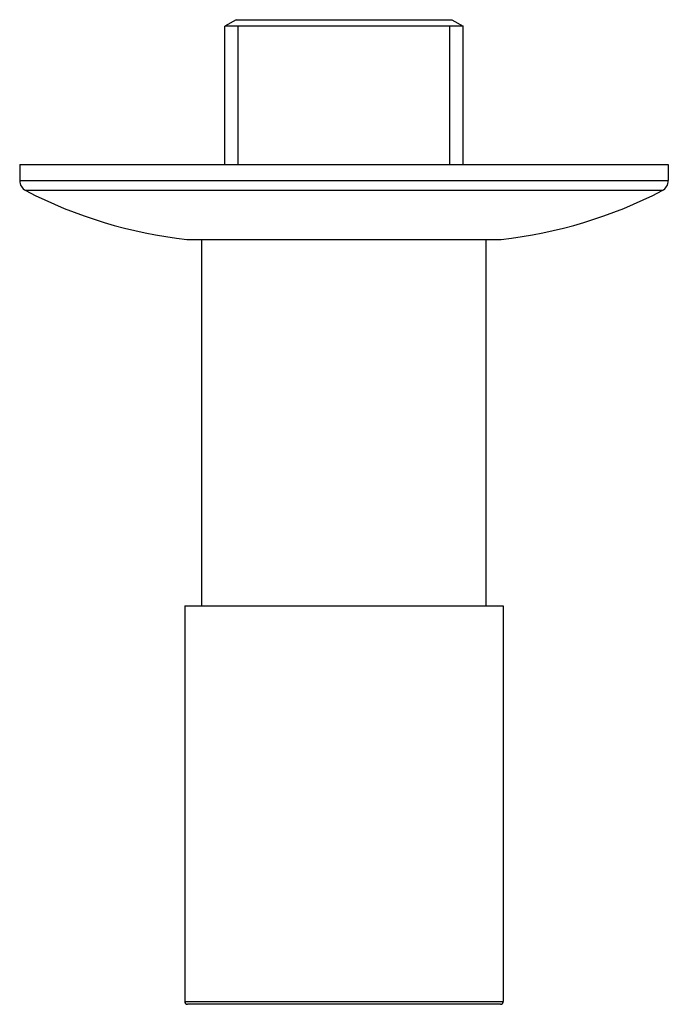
# Model space of a CAD drawing. Header units: millimetres. Extents: x -0.0285 to 0.0285, y -0.0738 to 0.0127.
import ezdxf

# ---------------------------------------------------------------- set-up
doc = ezdxf.new("R2010")
doc.units = ezdxf.units.MM
doc.layers.add('BLOCKS', color=3, linetype='Continuous')

msp = doc.modelspace()

# ---------------------------------------------------------------- linework, layer by layer
at = {"layer": 'BLOCKS'}
for p, q in [((-0.009477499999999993, 0.01272809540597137), (-0.01047749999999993, 0.01215074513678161)), ((-0.01047749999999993, 0), (-0.01047749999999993, 0.01215074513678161)), ((0.01047749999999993, 0.01215074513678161), (-0.01047749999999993, 0.01215074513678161)), ((-0.009477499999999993, 0.01272809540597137), (0.009477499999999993, 0.01272809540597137)), ((-0.009314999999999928, 0), (-0.00931500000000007, 0.01215074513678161)), ((0.00931500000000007, 0), (0.009314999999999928, 0.01215074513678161)), ((0.009477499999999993, 0.01272809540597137), (0.01047749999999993, 0.01215074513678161)), ((0.01047749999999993, 0), (0.01047749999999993, 0.01215074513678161)), ((-0.02850000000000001, 0), (-0.02850000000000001, -0.001398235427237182)), ((-0.02850000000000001, 0), (0, 0)), ((0, 0), (0.02850000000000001, 0)), ((0.02850000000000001, 0), (0.02850000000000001, -0.001398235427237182)), ((-0.02850000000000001, -0.001398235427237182), (0, -0.001398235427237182)), ((0, -0.001398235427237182), (0.02850000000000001, -0.001398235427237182)), ((0, -0.002285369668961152), (-0.02796151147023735, -0.002285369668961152)), ((0.02796151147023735, -0.002285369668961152), (0, -0.002285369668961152)), ((-0.01380378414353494, -0.006567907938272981), (0, -0.006567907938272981)), ((-0.01375, -0.006570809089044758), (0.01375, -0.006570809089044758)), ((-0.01249999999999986, -0.03877190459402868), (-0.01249999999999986, -0.006570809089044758)), ((0, -0.006567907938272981), (0.01380378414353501, -0.006567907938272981)), ((0.01250000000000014, -0.03877190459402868), (0.01250000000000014, -0.006570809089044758)), ((-0.01399999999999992, -0.03877190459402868), (-0.01399999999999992, -0.07352190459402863)), ((-0.01399999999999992, -0.03877190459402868), (0.01400000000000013, -0.03877190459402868)), ((0.01400000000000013, -0.03877190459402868), (0.01400000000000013, -0.07352190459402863)), ((-0.01399999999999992, -0.07352190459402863), (0.01400000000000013, -0.07352190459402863)), ((0.01375000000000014, -0.07377190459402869), (-0.01374999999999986, -0.07377190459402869))]:
    msp.add_line(p, q, dxfattribs=at)
for centre, radius, start, end in [((-0.0275, -0.001398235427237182), 0.001, 180, 242.5153170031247), ((0.0275, -0.001398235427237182), 0.001, 297.4846829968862, 0), ((-0.009501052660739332, 0.03319999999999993), 0.04, 242.5153170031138, 263.8248431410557), ((0.009501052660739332, 0.03319999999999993), 0.04, 276.1751568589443, 297.4846829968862), ((-0.01375, -0.006070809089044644), 0.0005, 263.8248431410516, 270), ((0.01375, -0.006070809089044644), 0.0005, 270, 276.1751568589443), ((-0.01374999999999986, -0.07352190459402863), 0.00025, 180, 270), ((0.01375000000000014, -0.07352190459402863), 0.00025, 270, 0)]:
    msp.add_arc(centre, radius, start, end, dxfattribs=at)

doc.saveas('drawing.dxf')
